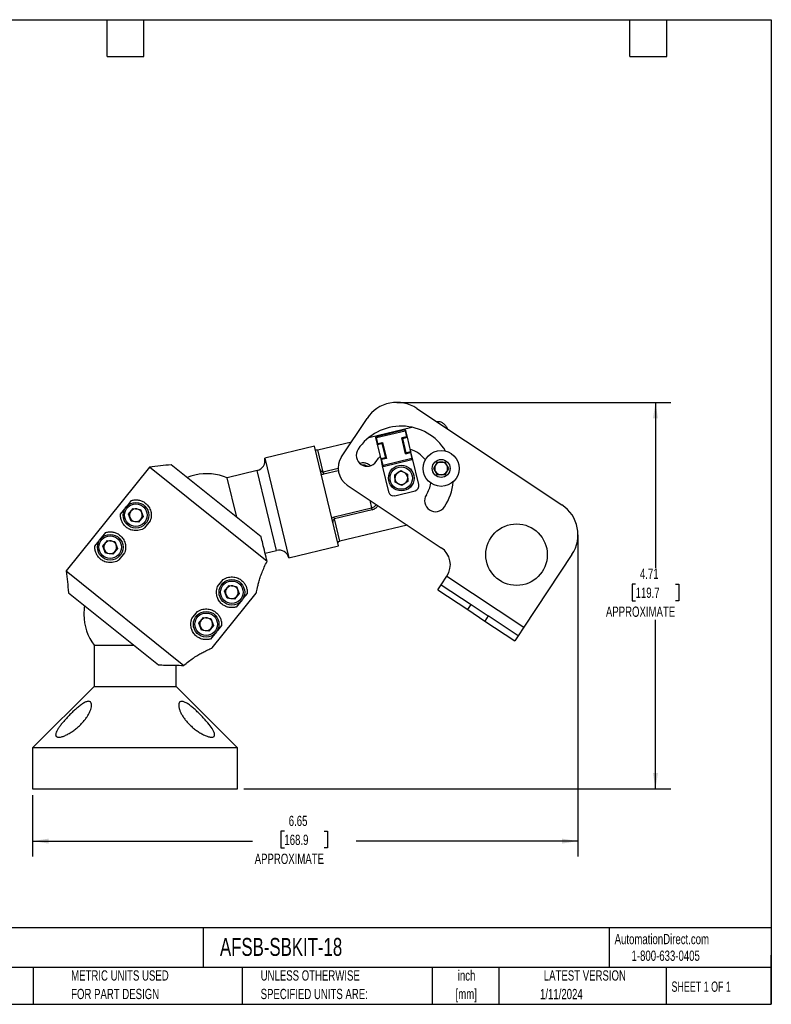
# Model space of a CAD drawing. Header units: inches. Extents: x 0.2 to 10.8, y 0.2 to 8.2.
# Tile 4 of 4: x 4.6 to 10.8, y 0.2 to 8.2. Entities that reach past the tile are written whole.
import ezdxf

# ---------------------------------------------------------------- set-up
doc = ezdxf.new("R2010")
doc.units = ezdxf.units.IN
doc.header["$MEASUREMENT"] = 0
doc.layers.add('DIMENSIONS', color=140, linetype='Continuous', lineweight=25)
doc.layers.add('TEXT', color=140, linetype='Continuous', lineweight=25)
doc.styles.add('SLDTEXTSTYLE0', font='TXT', dxfattribs={"width": 0.7})
doc.styles.add('SLDTEXTSTYLE1', font='TXT', dxfattribs={"width": 0.65})
doc.dimstyles.new('SLDDIMSTYLE0', dxfattribs={"dimtxt": 0.084961, "dimasz": 0.13, "dimexe": 0, "dimexo": 0.0625, "dimgap": 0.02124, "dimtad": 0, "dimtih": 1, "dimtoh": 1, "dimlfac": 1.5, "dimrnd": 1e-09, "dimzin": 12, "dimdsep": 46, "dimtxsty": 'SLDTEXTSTYLE0', "dimsah": 1, "dimcen": 0.09, "dimadec": 0, "dimazin": 3, "dimtfac": 1, "dimtofl": 0, "dimtmove": 0, "dimatfit": 3, "dimfxl": 0, "dimfrac": 2, "dimtolj": 1, "dimtzin": 12, "dimarcsym": 0})

# ---------------------------------------------------------------- blocks, each defined once
blk = doc.blocks.new('_D')
at = {"layer": 'DIMENSIONS'}
for p, q in [((7.757, 5.141), (9.9333, 5.141)), ((9.8083, 5.141), (9.8083, 3.7935)), ((9.6467, 3.6634), (9.6182, 3.6634)), ((9.6182, 3.6634), (9.6182, 3.5283)), ((9.9699, 3.6634), (9.9984, 3.6634)), ((9.9984, 3.6634), (9.9984, 3.5283)), ((9.6182, 3.5283), (9.6467, 3.5283)), ((9.9984, 3.5283), (9.9699, 3.5283)), ((9.8083, 2.0001), (9.8083, 3.3743)), ((6.4615, 2.0001), (9.9333, 2.0001))]:
    blk.add_line(p, q, dxfattribs=at)
for points in [[(9.8083, 5.141), (9.7883, 5.011), (9.8283, 5.011)], [(9.8083, 2.0001), (9.8283, 2.1301), (9.7883, 2.1301)]]:
    blk.add_solid(points, dxfattribs=at)
at = {"layer": 'DIMENSIONS', "attachment_point": 1, "style": 'SLDTEXTSTYLE0'}
for s, insert, char_height in [('4.71', (9.6821, 3.7898), 0.08333), ('119.7', (9.6467, 3.6358), 0.08333), ('APPROXIMATE', (9.4053, 3.4817), 0.083333)]:
    blk.add_mtext(s, dxfattribs=dict(at, insert=insert, char_height=char_height))
blk = doc.blocks.new('_D_1')
at = {"layer": 'DIMENSIONS'}
for p, q in [((9.1784, 4.015), (9.1784, 1.4511)), ((4.7449, 1.9501), (4.7449, 1.4511)), ((6.7917, 1.6556), (6.7632, 1.6556)), ((6.7632, 1.6556), (6.7632, 1.5205)), ((7.1149, 1.6556), (7.1434, 1.6556)), ((7.1434, 1.6556), (7.1434, 1.5205)), ((4.7449, 1.5761), (6.5313, 1.5761)), ((6.7632, 1.5205), (6.7917, 1.5205)), ((7.1434, 1.5205), (7.1149, 1.5205)), ((9.1784, 1.5761), (7.3753, 1.5761))]:
    blk.add_line(p, q, dxfattribs=at)
for points in [[(4.7449, 1.5761), (4.8749, 1.5561), (4.8749, 1.5961)], [(9.1784, 1.5761), (9.0484, 1.5961), (9.0484, 1.5561)]]:
    blk.add_solid(points, dxfattribs=at)
at = {"layer": 'DIMENSIONS', "attachment_point": 1, "style": 'SLDTEXTSTYLE0'}
for s, insert, char_height in [('6.65', (6.8271, 1.782), 0.08333), ('168.9', (6.7917, 1.628), 0.08333), ('APPROXIMATE', (6.5503, 1.4739), 0.083333)]:
    blk.add_mtext(s, dxfattribs=dict(at, insert=insert, char_height=char_height))

msp = doc.modelspace()

# ---------------------------------------------------------------- linework, layer by layer
for p, q in [((7.8684, 5.0922), (9.0482, 4.3079)), ((7.2565, 4.6985), (7.4641, 5.0108)), ((7.4775, 4.8546), (7.8276, 4.9391)), ((7.7712, 4.9169), (7.5379, 4.8606)), ((7.5394, 4.8541), (7.7727, 4.9104)), ((7.7727, 4.9104), (7.7712, 4.9169)), ((7.7792, 4.912), (7.7727, 4.9104)), ((7.7727, 4.9104), (7.7845, 4.8618)), ((7.7925, 4.8569), (7.7792, 4.912)), ((7.0644, 4.755), (7.3378, 4.8209)), ((7.5394, 4.8541), (7.5329, 4.8526)), ((7.5329, 4.8526), (7.5462, 4.7975)), ((7.5379, 4.8606), (7.5394, 4.8541)), ((7.5511, 4.8055), (7.5394, 4.8541)), ((7.5462, 4.7975), (7.5851, 4.8069)), ((7.5462, 4.7975), (7.5511, 4.8055)), ((7.5511, 4.8055), (7.59, 4.8149)), ((7.5851, 4.8069), (7.59, 4.8149)), ((7.5851, 4.8069), (7.6133, 4.6902)), ((7.59, 4.8149), (7.6213, 4.6853)), ((7.7845, 4.8618), (7.7456, 4.8524)), ((7.7768, 4.7228), (7.7456, 4.8524)), ((7.7456, 4.8524), (7.7536, 4.8475)), ((7.7536, 4.8475), (7.7925, 4.8569)), ((7.7818, 4.7308), (7.7536, 4.8475)), ((7.7845, 4.8618), (7.7925, 4.8569)), ((7.8206, 4.7402), (7.7925, 4.8569)), ((7.0368, 4.7841), (6.6318, 4.6864)), ((7.2322, 3.974), (7.0368, 4.7841)), ((7.1081, 4.5737), (7.0644, 4.755)), ((7.5462, 4.7975), (7.5744, 4.6808)), ((7.7768, 4.7228), (7.8157, 4.7322)), ((7.7818, 4.7308), (7.7768, 4.7228)), ((7.8206, 4.7402), (7.7818, 4.7308)), ((7.8206, 4.7402), (7.8157, 4.7322)), ((7.8157, 4.7322), (7.8274, 4.6836)), ((7.8339, 4.6851), (7.8206, 4.7402)), ((6.6318, 4.6864), (6.8272, 3.8763)), ((7.4127, 4.6472), (7.4043, 4.6452)), ((7.4153, 4.6366), (7.4127, 4.6472)), ((7.6133, 4.6902), (7.5744, 4.6808)), ((7.5744, 4.6808), (7.5824, 4.6759)), ((7.5744, 4.6808), (7.5877, 4.6257)), ((7.6213, 4.6853), (7.5824, 4.6759)), ((7.5941, 4.6273), (7.5824, 4.6759)), ((7.8274, 4.6836), (7.5941, 4.6273)), ((7.5957, 4.6208), (7.829, 4.6771)), ((7.6213, 4.6853), (7.6133, 4.6902)), ((7.8274, 4.6836), (7.8339, 4.6851)), ((7.829, 4.6771), (7.8274, 4.6836)), ((7.8851, 4.4729), (7.8339, 4.6851)), ((8.006, 4.604), (8.0361, 4.656)), ((8.0361, 4.656), (8.0961, 4.656)), ((8.0961, 4.656), (8.1261, 4.604)), ((5.6954, 4.6151), (5.0178, 3.7708)), ((6.6514, 3.8479), (5.6954, 4.6151)), ((6.6028, 4.0476), (5.8719, 4.6342)), ((6.5703, 4.5859), (6.3273, 4.5273)), ((6.7266, 3.9378), (6.5703, 4.5859)), ((7.2286, 4.6028), (7.1081, 4.5737)), ((7.1081, 4.5737), (7.1117, 4.5591)), ((7.1117, 4.5591), (7.2296, 4.5876)), ((7.5877, 4.6257), (7.5941, 4.6273)), ((7.5877, 4.6257), (7.6388, 4.4135)), ((7.5941, 4.6273), (7.5957, 4.6208)), ((7.6884, 4.553), (7.7387, 4.5859)), ((7.7387, 4.5859), (7.7924, 4.5587)), ((8.0361, 4.552), (8.006, 4.604)), ((8.1261, 4.604), (8.0961, 4.552)), ((6.4046, 4.2067), (6.3273, 4.5273)), ((7.6917, 4.4929), (7.6884, 4.553)), ((7.7454, 4.4657), (7.6917, 4.4929)), ((7.7957, 4.4986), (7.7454, 4.4657)), ((7.7924, 4.5587), (7.7957, 4.4986)), ((8.0961, 4.552), (8.0361, 4.552)), ((7.303, 4.4675), (8.0664, 3.96)), ((7.6891, 4.3827), (7.8544, 4.4226)), ((5.515, 4.301), (5.549, 4.3434)), ((7.4853, 4.3462), (7.5009, 4.2818)), ((5.46, 4.2325), (5.494, 4.2749)), ((5.5252, 4.2328), (5.5629, 4.2797)), ((5.5629, 4.2797), (5.6223, 4.2705)), ((5.6223, 4.2705), (5.6441, 4.2145)), ((7.5009, 4.2818), (7.1963, 4.2084)), ((7.5044, 4.2672), (7.1998, 4.1938)), ((7.5009, 4.2818), (7.5044, 4.2672)), ((5.547, 4.1767), (5.5252, 4.2328)), ((5.6065, 4.1676), (5.547, 4.1767)), ((5.6441, 4.2145), (5.6065, 4.1676)), ((5.7006, 4.1769), (5.6554, 4.1205)), ((7.1998, 4.1938), (7.1963, 4.2084)), ((7.2435, 4.0125), (7.1998, 4.1938)), ((5.3063, 4.0411), (5.3403, 4.0835)), ((7.7893, 4.1442), (7.2435, 4.0125)), ((5.2513, 3.9726), (5.2854, 4.015)), ((5.3166, 3.9728), (5.3542, 4.0197)), ((5.3542, 4.0197), (5.4137, 4.0106)), ((5.4137, 4.0106), (5.4355, 3.9545)), ((5.3384, 3.9167), (5.3166, 3.9728)), ((5.4355, 3.9545), (5.3978, 3.9076)), ((6.6345, 3.9156), (6.7266, 3.9378)), ((6.8272, 3.8763), (7.2322, 3.974)), ((5.3978, 3.9076), (5.3384, 3.9167)), ((5.492, 3.9169), (5.4467, 3.8606)), ((9.1296, 3.9036), (8.7375, 3.3137)), ((5.0178, 3.7708), (5.9737, 3.0036)), ((6.2486, 3.6444), (6.2938, 3.7008)), ((8.0667, 3.6595), (8.1129, 3.7289)), ((8.1129, 3.7289), (8.7375, 3.3137)), ((6.3051, 3.6068), (6.3427, 3.6538)), ((6.3269, 3.5508), (6.3051, 3.6068)), ((6.3427, 3.6538), (6.4022, 3.6446)), ((6.4022, 3.6446), (6.424, 3.5885)), ((8.0392, 3.618), (8.0667, 3.6595)), ((8.0392, 3.618), (8.2821, 3.4566)), ((8.0667, 3.6595), (8.3096, 3.498)), ((5.0373, 3.5944), (5.7682, 3.0078)), ((6.2051, 3.1455), (6.5629, 3.5913)), ((6.3864, 3.5416), (6.3269, 3.5508)), ((6.424, 3.5885), (6.3864, 3.5416)), ((6.4343, 3.5203), (6.4002, 3.4779)), ((6.4892, 3.5888), (6.4552, 3.5464)), ((6.04, 3.3845), (6.0852, 3.4408)), ((8.2821, 3.4566), (8.3096, 3.498)), ((8.2821, 3.4566), (8.4209, 3.3643)), ((8.3096, 3.498), (8.4484, 3.4058)), ((6.0964, 3.3469), (6.1341, 3.3938)), ((6.1341, 3.3938), (6.1936, 3.3846)), ((6.1936, 3.3846), (6.2154, 3.3286)), ((8.4484, 3.4058), (8.4209, 3.3643)), ((8.4209, 3.3643), (8.6637, 3.2028)), ((8.6913, 3.2443), (8.4484, 3.4058)), ((6.1183, 3.2908), (6.0964, 3.3469)), ((6.1777, 3.2817), (6.1183, 3.2908)), ((6.2154, 3.3286), (6.1777, 3.2817)), ((6.2806, 3.3288), (6.2466, 3.2864)), ((8.7375, 3.3137), (8.6913, 3.2443)), ((6.2256, 3.2603), (6.1916, 3.2179)), ((8.6913, 3.2443), (8.6637, 3.2028)), ((5.2449, 3.1667), (5.2449, 2.8334)), ((5.2449, 3.1667), (5.5702, 3.1667)), ((5.9115, 2.8334), (5.9115, 3.0052)), ((5.2449, 2.8334), (4.7449, 2.3334)), ((5.2449, 2.8334), (5.9115, 2.8334)), ((6.4115, 2.3334), (5.9115, 2.8334)), ((4.7449, 2.3334), (4.7449, 2.0001)), ((6.4115, 2.3334), (4.7449, 2.3334)), ((6.4115, 2.0001), (6.4115, 2.3334)), ((4.7449, 2.0001), (6.4115, 2.0001))]:
    msp.add_line(p, q)
at = {"flags": 128}
for points in [[(7.5383, 4.6613), (7.5577, 4.6867), (7.5698, 4.6996)], [(6.0647, 4.5497), (6.0325, 4.5405), (6.0025, 4.5294)]]:
    msp.add_lwpolyline(points, dxfattribs=at)
for centre, radius in [((8.0661, 4.604), 0.1457), ((8.0661, 4.604), 0.0728), ((7.742, 4.5258), 0.1042), ((7.742, 4.5258), 0.0915), ((5.5847, 4.2236), 0.1042), ((5.5847, 4.2236), 0.0915), ((8.6789, 3.903), 0.25), ((5.376, 3.9637), 0.1042), ((5.376, 3.9637), 0.0915), ((6.3646, 3.5977), 0.1042), ((6.3646, 3.5977), 0.0915), ((6.1559, 3.3377), 0.1042), ((6.1559, 3.3377), 0.0915)]:
    msp.add_circle(centre, radius)
for centre, radius, start, end in [((7.707, 4.8493), 0.2917, 56.38387, 146.38387), ((7.742, 4.5258), 0.422, 31.28538, 146.38387), ((7.7727, 4.9104), 0.00667, 13.55921, 103.55921), ((7.5394, 4.8541), 0.00667, 103.55921, 193.55921), ((7.4645, 4.7104), 0.0887, 146.38387, 326.38387), ((7.742, 4.5258), 0.2447, 36.90774, 72.38037), ((6.5508, 4.6669), 0.0833, 283.55921, 13.55921), ((7.3953, 4.6063), 0.1667, 146.38387, 236.38387), ((7.8274, 4.6836), 0.00667, 283.55921, 13.55921), ((8.0661, 4.604), 0.052, 90, 150), ((8.0661, 4.604), 0.052, 30, 90), ((6.1624, 4.1446), 0.4167, 66.68932, 103.55902), ((7.5941, 4.6273), 0.00667, 193.55921, 283.55921), ((7.742, 4.5258), 0.0521, 123.15762, 183.15762), ((7.742, 4.5258), 0.0521, 63.15762, 123.15762), ((7.742, 4.5258), 0.0521, 3.15762, 63.15762), ((8.0661, 4.604), 0.052, 150, 210), ((8.0661, 4.604), 0.052, 210, 270), ((8.0661, 4.604), 0.052, 270, 330), ((8.0661, 4.604), 0.052, 330, 30), ((7.742, 4.5258), 0.0521, 183.15762, 243.15762), ((7.742, 4.5258), 0.0521, 243.15762, 303.15762), ((7.742, 4.5258), 0.0521, 303.15762, 3.15762), ((7.742, 4.5258), 0.2447, 326.38387, 350.21069), ((7.742, 4.5258), 0.422, 326.38387, 355.83304), ((7.6793, 4.4233), 0.0417, 193.55921, 283.55921), ((7.8446, 4.4631), 0.0417, 283.55921, 13.55921), ((8.0196, 4.3413), 0.0887, 146.38387, 326.38387), ((5.5847, 4.2236), 0.0521, 141.24953, 201.24953), ((5.5847, 4.2236), 0.0521, 81.24953, 141.24953), ((5.5847, 4.2236), 0.0521, 21.24953, 81.24953), ((5.5847, 4.2236), 0.0521, 321.24953, 21.24953), ((8.8867, 4.065), 0.2917, 326.38387, 56.38387), ((5.5847, 4.2236), 0.0521, 201.24953, 261.24953), ((5.5847, 4.2236), 0.0521, 261.24953, 321.24953), ((5.376, 3.9637), 0.0521, 81.24953, 141.24953), ((5.376, 3.9637), 0.0521, 21.24953, 81.24953), ((5.376, 3.9637), 0.0521, 141.24953, 201.24953), ((5.376, 3.9637), 0.0521, 201.24953, 261.24953), ((5.376, 3.9637), 0.0521, 261.24953, 321.24953), ((5.376, 3.9637), 0.0521, 321.24953, 21.24953), ((6.7461, 3.8568), 0.0833, 13.55921, 103.55921), ((7.9741, 3.8212), 0.1667, 326.38387, 56.38387), ((6.3646, 3.5977), 0.0521, 141.24953, 201.24953), ((6.3646, 3.5977), 0.0521, 81.24953, 141.24953), ((6.3646, 3.5977), 0.0521, 21.24953, 81.24953), ((6.3646, 3.5977), 0.0521, 321.24953, 21.24953), ((6.3646, 3.5977), 0.0521, 201.24953, 261.24953), ((6.3646, 3.5977), 0.0521, 261.24953, 321.24953), ((5.5782, 3.4167), 0.4167, 169.93493, 179.99531), ((5.5782, 3.4167), 0.4167, 179.99531, 216.8699), ((6.1559, 3.3377), 0.0521, 141.24953, 201.24953), ((6.1559, 3.3377), 0.0521, 81.24953, 141.24953), ((6.1559, 3.3377), 0.0521, 21.24953, 81.24953), ((6.1559, 3.3377), 0.0521, 201.24953, 261.24953), ((6.1559, 3.3377), 0.0521, 261.24953, 321.24953), ((6.1559, 3.3377), 0.0521, 321.24953, 21.24953)]:
    msp.add_arc(centre, radius, start, end)
for points, knots in [([(8.0289, 4.9855), (8.0337, 4.9861), (8.0472, 4.9877), (8.0693, 4.9804), (8.092, 4.9651), (8.1076, 4.9469), (8.1124, 4.9334), (8.1139, 4.9291)], [0, 0, 0, 0, 0.130023, 0.367391, 0.611761, 0.875368, 1, 1, 1, 1]), ([(7.0431, 4.7582), (7.0433, 4.7573), (7.044, 4.7564), (7.0463, 4.755), (7.0479, 4.7545), (7.0518, 4.7538), (7.0541, 4.7537), (7.0591, 4.754), (7.0618, 4.7544), (7.0644, 4.755)], [0, 0, 0, 0, 0.25, 0.25, 0.5, 0.5, 0.75, 0.75, 1, 1, 1, 1]), ([(7.4886, 4.6264), (7.4885, 4.6265), (7.4813, 4.6348), (7.4622, 4.6439), (7.4358, 4.6508), (7.4197, 4.6483), (7.4127, 4.6472)], [0, 0, 0, 0, 0.00365, 0.406267, 0.742843, 1, 1, 1, 1]), ([(7.1081, 4.5737), (7.1062, 4.5733), (7.1043, 4.5734), (7.1007, 4.5744), (7.099, 4.5752), (7.0945, 4.5781), (7.092, 4.5806), (7.0877, 4.5859), (7.0859, 4.5887), (7.083, 4.5945), (7.0819, 4.5974), (7.0811, 4.6004)], [0, 0, 0, 0, 0.125, 0.125, 0.25, 0.25, 0.5, 0.5, 0.75, 0.75, 1, 1, 1, 1]), ([(7.4242, 4.6331), (7.4279, 4.6336), (7.4378, 4.6347), (7.4516, 4.6312), (7.4597, 4.6255), (7.4625, 4.6235)], [0, 0, 0, 0, 0.2697584, 0.7397661, 1, 1, 1, 1]), ([(7.0911, 4.5591), (7.0917, 4.5589), (7.0954, 4.5575), (7.1029, 4.5575), (7.1092, 4.5587), (7.1117, 4.5591)], [0, 0, 0, 0, 0.103327, 0.650381, 1, 1, 1, 1]), ([(5.549, 4.3434), (5.5589, 4.3464), (5.5685, 4.3479), (5.5875, 4.349), (5.597, 4.3484), (5.6112, 4.3459), (5.616, 4.3447), (5.6253, 4.3419), (5.63, 4.3402), (5.6437, 4.3342), (5.6526, 4.3291), (5.6654, 4.3192), (5.6696, 4.3155), (5.6776, 4.3075), (5.6813, 4.3031), (5.6884, 4.2936), (5.6917, 4.2884), (5.6977, 4.2773), (5.7004, 4.2713), (5.7048, 4.2587), (5.7066, 4.2521), (5.709, 4.238), (5.7097, 4.2306), (5.7096, 4.2157), (5.7089, 4.208), (5.7059, 4.1923), (5.7037, 4.1846), (5.7006, 4.1769)], [0, 0, 0, 0, 0.125, 0.125, 0.25, 0.25, 0.3125, 0.3125, 0.375, 0.375, 0.5, 0.5, 0.5625, 0.5625, 0.625, 0.625, 0.6875, 0.6875, 0.75, 0.75, 0.8125, 0.8125, 0.875, 0.875, 0.9375, 0.9375, 1, 1, 1, 1]), ([(7.5381, 4.3112), (7.537, 4.3088), (7.5328, 4.3001), (7.52, 4.2888), (7.5071, 4.2841), (7.5009, 4.2818)], [0, 0, 0, 0, 0.157912, 0.593893, 1, 1, 1, 1]), ([(7.5044, 4.2672), (7.5124, 4.2701), (7.5284, 4.2758), (7.5444, 4.2893), (7.5501, 4.2994), (7.5517, 4.3021)], [0, 0, 0, 0, 0.420825, 0.845873, 1, 1, 1, 1]), ([(5.6554, 4.1205), (5.6486, 4.1159), (5.6415, 4.112), (5.6271, 4.1058), (5.6196, 4.1034), (5.6049, 4.1), (5.5977, 4.0991), (5.5834, 4.0984), (5.5765, 4.0987), (5.5632, 4.1003), (5.5569, 4.1016), (5.5447, 4.105), (5.5389, 4.1071), (5.5226, 4.1145), (5.5132, 4.1205), (5.5007, 4.1309), (5.4968, 4.1345), (5.4898, 4.1421), (5.4865, 4.146), (5.4777, 4.1581), (5.473, 4.1666), (5.4656, 4.1843), (5.463, 4.1936), (5.4598, 4.2125), (5.4593, 4.2223), (5.46, 4.2325)], [0, 0, 0, 0, 0.0625, 0.0625, 0.125, 0.125, 0.1875, 0.1875, 0.25, 0.25, 0.3125, 0.3125, 0.375, 0.375, 0.5, 0.5, 0.5625, 0.5625, 0.625, 0.625, 0.75, 0.75, 0.875, 0.875, 1, 1, 1, 1]), ([(7.1963, 4.2084), (7.1926, 4.2072), (7.1857, 4.2051), (7.1804, 4.2011), (7.1779, 4.1992)], [0, 0, 0, 0, 0.528436, 1, 1, 1, 1]), ([(7.1879, 4.1577), (7.1872, 4.1607), (7.1868, 4.1639), (7.1868, 4.1703), (7.1871, 4.1737), (7.1885, 4.1803), (7.1896, 4.1836), (7.1923, 4.1883), (7.1934, 4.1898), (7.1962, 4.1923), (7.1979, 4.1933), (7.1998, 4.1938)], [0, 0, 0, 0, 0.25, 0.25, 0.5, 0.5, 0.75, 0.75, 0.875, 0.875, 1, 1, 1, 1]), ([(5.3403, 4.0835), (5.3502, 4.0864), (5.3598, 4.088), (5.3789, 4.089), (5.3884, 4.0884), (5.4026, 4.0859), (5.4073, 4.0848), (5.4167, 4.082), (5.4213, 4.0803), (5.4351, 4.0743), (5.444, 4.0691), (5.4568, 4.0592), (5.461, 4.0556), (5.4689, 4.0475), (5.4727, 4.0431), (5.4798, 4.0336), (5.4831, 4.0285), (5.4891, 4.0173), (5.4918, 4.0113), (5.4962, 3.9988), (5.498, 3.9921), (5.5004, 3.9781), (5.5011, 3.9707), (5.501, 3.9557), (5.5003, 3.948), (5.4973, 3.9324), (5.4951, 3.9246), (5.492, 3.9169)], [0, 0, 0, 0, 0.125, 0.125, 0.25, 0.25, 0.3125, 0.3125, 0.375, 0.375, 0.5, 0.5, 0.5625, 0.5625, 0.625, 0.625, 0.6875, 0.6875, 0.75, 0.75, 0.8125, 0.8125, 0.875, 0.875, 0.9375, 0.9375, 1, 1, 1, 1]), ([(7.2435, 4.0125), (7.2408, 4.0119), (7.2383, 4.011), (7.2337, 4.009), (7.2317, 4.0078), (7.227, 4.0043), (7.2255, 4.0018), (7.226, 3.9999)], [0, 0, 0, 0, 0.25, 0.25, 0.5, 0.5, 1, 1, 1, 1]), ([(5.4467, 3.8606), (5.4399, 3.8559), (5.4329, 3.8521), (5.4185, 3.8458), (5.411, 3.8434), (5.3963, 3.8401), (5.389, 3.8391), (5.3748, 3.8385), (5.3678, 3.8388), (5.3546, 3.8403), (5.3482, 3.8416), (5.3361, 3.845), (5.3303, 3.8472), (5.314, 3.8545), (5.3045, 3.8606), (5.2921, 3.8709), (5.2882, 3.8746), (5.2811, 3.8822), (5.2779, 3.8861), (5.2691, 3.8982), (5.2644, 3.9066), (5.257, 3.9243), (5.2543, 3.9336), (5.2512, 3.9526), (5.2506, 3.9623), (5.2513, 3.9726)], [0, 0, 0, 0, 0.0625, 0.0625, 0.125, 0.125, 0.1875, 0.1875, 0.25, 0.25, 0.3125, 0.3125, 0.375, 0.375, 0.5, 0.5, 0.5625, 0.5625, 0.625, 0.625, 0.75, 0.75, 0.875, 0.875, 1, 1, 1, 1]), ([(6.5629, 3.5913), (6.5638, 3.596), (6.5658, 3.6065), (6.5701, 3.6259), (6.571, 3.6301), (6.5731, 3.639), (6.5742, 3.6437), (6.5778, 3.6585), (6.5806, 3.6693), (6.5855, 3.687), (6.5873, 3.6931), (6.5911, 3.7056), (6.5931, 3.712), (6.5995, 3.7317), (6.6043, 3.7453), (6.6152, 3.7736), (6.6214, 3.7883), (6.6352, 3.8179), (6.6429, 3.8329), (6.6514, 3.8479)], [0, 0, 0, 0, 0.25, 0.25, 0.3125, 0.3125, 0.375, 0.375, 0.5, 0.5, 0.5625, 0.5625, 0.625, 0.625, 0.75, 0.75, 0.875, 0.875, 1, 1, 1, 1]), ([(6.2938, 3.7008), (6.3007, 3.7054), (6.3077, 3.7093), (6.3221, 3.7155), (6.3296, 3.7179), (6.3443, 3.7213), (6.3515, 3.7222), (6.3658, 3.7229), (6.3728, 3.7226), (6.386, 3.721), (6.3923, 3.7197), (6.4045, 3.7163), (6.4103, 3.7142), (6.4266, 3.7069), (6.4361, 3.7008), (6.4485, 3.6905), (6.4524, 3.6868), (6.4595, 3.6792), (6.4627, 3.6753), (6.4715, 3.6632), (6.4762, 3.6547), (6.4836, 3.637), (6.4863, 3.6278), (6.4894, 3.6088), (6.49, 3.5991), (6.4892, 3.5888)], [0, 0, 0, 0, 0.0625, 0.0625, 0.125, 0.125, 0.1875, 0.1875, 0.25, 0.25, 0.3125, 0.3125, 0.375, 0.375, 0.5, 0.5, 0.5625, 0.5625, 0.625, 0.625, 0.75, 0.75, 0.875, 0.875, 1, 1, 1, 1]), ([(6.4002, 3.4779), (6.3903, 3.4749), (6.3808, 3.4734), (6.3617, 3.4724), (6.3522, 3.4729), (6.338, 3.4754), (6.3333, 3.4766), (6.3239, 3.4794), (6.3192, 3.4811), (6.3055, 3.4871), (6.2966, 3.4922), (6.2838, 3.5021), (6.2796, 3.5058), (6.2717, 3.5139), (6.2679, 3.5182), (6.2608, 3.5277), (6.2575, 3.5329), (6.2515, 3.544), (6.2488, 3.55), (6.2444, 3.5626), (6.2426, 3.5692), (6.2402, 3.5833), (6.2395, 3.5907), (6.2396, 3.6057), (6.2403, 3.6134), (6.2433, 3.629), (6.2455, 3.6368), (6.2486, 3.6444)], [0, 0, 0, 0, 0.125, 0.125, 0.25, 0.25, 0.3125, 0.3125, 0.375, 0.375, 0.5, 0.5, 0.5625, 0.5625, 0.625, 0.625, 0.6875, 0.6875, 0.75, 0.75, 0.8125, 0.8125, 0.875, 0.875, 0.9375, 0.9375, 1, 1, 1, 1]), ([(6.0852, 3.4408), (6.092, 3.4455), (6.099, 3.4493), (6.1135, 3.4556), (6.1209, 3.458), (6.1356, 3.4613), (6.1429, 3.4623), (6.1572, 3.4629), (6.1641, 3.4626), (6.1774, 3.4611), (6.1837, 3.4598), (6.1958, 3.4563), (6.2017, 3.4542), (6.2179, 3.4469), (6.2274, 3.4408), (6.2399, 3.4305), (6.2437, 3.4268), (6.2508, 3.4192), (6.254, 3.4153), (6.2628, 3.4032), (6.2676, 3.3947), (6.275, 3.377), (6.2776, 3.3678), (6.2808, 3.3488), (6.2813, 3.3391), (6.2806, 3.3288)], [0, 0, 0, 0, 0.0625, 0.0625, 0.125, 0.125, 0.1875, 0.1875, 0.25, 0.25, 0.3125, 0.3125, 0.375, 0.375, 0.5, 0.5, 0.5625, 0.5625, 0.625, 0.625, 0.75, 0.75, 0.875, 0.875, 1, 1, 1, 1]), ([(6.1916, 3.2179), (6.1817, 3.215), (6.1721, 3.2134), (6.153, 3.2124), (6.1436, 3.213), (6.1294, 3.2155), (6.1246, 3.2166), (6.1152, 3.2194), (6.1106, 3.2211), (6.0969, 3.2271), (6.088, 3.2323), (6.0752, 3.2422), (6.071, 3.2458), (6.063, 3.2539), (6.0592, 3.2583), (6.0521, 3.2678), (6.0488, 3.2729), (6.0428, 3.2841), (6.0402, 3.29), (6.0357, 3.3026), (6.034, 3.3093), (6.0315, 3.3233), (6.0309, 3.3307), (6.0309, 3.3457), (6.0316, 3.3534), (6.0346, 3.369), (6.0369, 3.3768), (6.04, 3.3845)], [0, 0, 0, 0, 0.125, 0.125, 0.25, 0.25, 0.3125, 0.3125, 0.375, 0.375, 0.5, 0.5, 0.5625, 0.5625, 0.625, 0.625, 0.6875, 0.6875, 0.75, 0.75, 0.8125, 0.8125, 0.875, 0.875, 0.9375, 0.9375, 1, 1, 1, 1]), ([(5.9737, 3.0036), (5.9865, 3.0151), (5.9994, 3.0258), (6.0252, 3.0455), (6.038, 3.0546), (6.057, 3.0673), (6.0633, 3.0714), (6.0757, 3.0791), (6.0818, 3.0828), (6.0996, 3.0933), (6.1109, 3.0997), (6.1324, 3.1111), (6.1426, 3.1163), (6.1609, 3.1254), (6.1691, 3.1292), (6.1834, 3.1359), (6.1895, 3.1386), (6.1993, 3.143), (6.2029, 3.1445), (6.2051, 3.1455)], [0, 0, 0, 0, 0.125, 0.125, 0.25, 0.25, 0.3125, 0.3125, 0.375, 0.375, 0.5, 0.5, 0.625, 0.625, 0.75, 0.75, 0.875, 0.875, 1, 1, 1, 1]), ([(4.9533, 2.4907), (4.958, 2.498), (4.9634, 2.5056), (4.9749, 2.521), (4.981, 2.5289), (4.9941, 2.5447), (5.0011, 2.5528), (5.0156, 2.5692), (5.0231, 2.5774), (5.0385, 2.5937), (5.0465, 2.6018), (5.0627, 2.618), (5.0711, 2.6261), (5.0881, 2.642), (5.0967, 2.6497), (5.1097, 2.6609), (5.1141, 2.6645), (5.1229, 2.6716), (5.1273, 2.6751), (5.1407, 2.6852), (5.1495, 2.6913), (5.1625, 2.6991), (5.1669, 2.7015), (5.1753, 2.7056), (5.1794, 2.7073), (5.1873, 2.71), (5.1911, 2.7109), (5.1981, 2.7118), (5.2013, 2.7118), (5.2072, 2.7108), (5.2098, 2.7099), (5.2143, 2.7072), (5.2162, 2.7055), (5.221, 2.6993), (5.2228, 2.694), (5.2244, 2.6818), (5.2241, 2.675), (5.222, 2.6608), (5.2201, 2.6532), (5.215, 2.6377), (5.2118, 2.6298), (5.2042, 2.6139), (5.1999, 2.6058), (5.19, 2.5894), (5.1845, 2.5812), (5.1726, 2.5648), (5.1662, 2.5567), (5.1524, 2.5405), (5.145, 2.5325), (5.1293, 2.5167), (5.1212, 2.5091), (5.1041, 2.4941), (5.0951, 2.4868), (5.0765, 2.4728), (5.067, 2.4662), (5.0525, 2.4569), (5.0476, 2.4539), (5.0377, 2.4482), (5.0328, 2.4454), (5.0229, 2.4403), (5.0181, 2.4379), (5.0084, 2.4335), (5.0036, 2.4315), (4.9896, 2.4261), (4.9808, 2.4234), (4.9648, 2.4201), (4.9578, 2.4196), (4.9491, 2.4205), (4.9464, 2.4211), (4.9419, 2.4228), (4.94, 2.4239), (4.9352, 2.4279), (4.9333, 2.4316), (4.9323, 2.4383), (4.9323, 2.4406), (4.9328, 2.4458), (4.9333, 2.4485), (4.9356, 2.4572), (4.9381, 2.4633), (4.9446, 2.4765), (4.9486, 2.4834), (4.9533, 2.4907)], [0, 0, 0, 0, 0.03125, 0.03125, 0.0625, 0.0625, 0.09375, 0.09375, 0.125, 0.125, 0.15625, 0.15625, 0.1875, 0.1875, 0.21875, 0.21875, 0.234375, 0.234375, 0.25, 0.25, 0.28125, 0.28125, 0.296875, 0.296875, 0.3125, 0.3125, 0.328125, 0.328125, 0.34375, 0.34375, 0.359375, 0.359375, 0.375, 0.375, 0.40625, 0.40625, 0.4375, 0.4375, 0.46875, 0.46875, 0.5, 0.5, 0.53125, 0.53125, 0.5625, 0.5625, 0.59375, 0.59375, 0.625, 0.625, 0.65625, 0.65625, 0.6875, 0.6875, 0.71875, 0.71875, 0.734375, 0.734375, 0.75, 0.75, 0.765625, 0.765625, 0.78125, 0.78125, 0.8125, 0.8125, 0.84375, 0.84375, 0.859375, 0.859375, 0.875, 0.875, 0.90625, 0.90625, 0.921875, 0.921875, 0.9375, 0.9375, 0.96875, 0.96875, 1, 1, 1, 1]), ([(6.2035, 2.49), (6.2082, 2.4827), (6.2122, 2.4756), (6.2187, 2.4624), (6.2211, 2.4562), (6.224, 2.4449), (6.2244, 2.4397), (6.2232, 2.4331), (6.2225, 2.4312), (6.2205, 2.4276), (6.2191, 2.426), (6.2157, 2.4235), (6.2137, 2.4224), (6.209, 2.4209), (6.2063, 2.4203), (6.2003, 2.4199), (6.197, 2.4199), (6.19, 2.4206), (6.1861, 2.4212), (6.1739, 2.4239), (6.1651, 2.4266), (6.1463, 2.4341), (6.1366, 2.4386), (6.117, 2.449), (6.107, 2.4549), (6.0876, 2.4674), (6.0782, 2.474), (6.0643, 2.4846), (6.0597, 2.4882), (6.0508, 2.4955), (6.0464, 2.4992), (6.0337, 2.5104), (6.0257, 2.518), (6.0103, 2.5336), (6.003, 2.5416), (5.9892, 2.5579), (5.9828, 2.566), (5.9711, 2.5823), (5.9657, 2.5905), (5.9559, 2.6068), (5.9516, 2.615), (5.9441, 2.631), (5.941, 2.6389), (5.9372, 2.6504), (5.9362, 2.6542), (5.9344, 2.6617), (5.9337, 2.6653), (5.9322, 2.676), (5.932, 2.6827), (5.9334, 2.6917), (5.9341, 2.6945), (5.9361, 2.6997), (5.9374, 2.702), (5.9406, 2.7059), (5.9426, 2.7076), (5.9473, 2.7102), (5.9499, 2.711), (5.9558, 2.7118), (5.9592, 2.7117), (5.9663, 2.7107), (5.97, 2.7097), (5.978, 2.7069), (5.9821, 2.7051), (5.9906, 2.701), (5.9948, 2.6986), (6.0036, 2.6933), (6.008, 2.6904), (6.0169, 2.6842), (6.0213, 2.681), (6.0345, 2.671), (6.0434, 2.6637), (6.0609, 2.6487), (6.0694, 2.641), (6.0861, 2.6253), (6.0944, 2.6173), (6.1106, 2.6011), (6.1187, 2.5928), (6.1341, 2.5765), (6.1416, 2.5683), (6.156, 2.5521), (6.1629, 2.544), (6.1827, 2.5199), (6.1942, 2.5046), (6.2035, 2.49)], [0, 0, 0, 0, 0.03125, 0.03125, 0.0625, 0.0625, 0.09375, 0.09375, 0.109375, 0.109375, 0.125, 0.125, 0.140625, 0.140625, 0.15625, 0.15625, 0.171875, 0.171875, 0.1875, 0.1875, 0.21875, 0.21875, 0.25, 0.25, 0.28125, 0.28125, 0.3125, 0.3125, 0.328125, 0.328125, 0.34375, 0.34375, 0.375, 0.375, 0.40625, 0.40625, 0.4375, 0.4375, 0.46875, 0.46875, 0.5, 0.5, 0.53125, 0.53125, 0.546875, 0.546875, 0.5625, 0.5625, 0.59375, 0.59375, 0.609375, 0.609375, 0.625, 0.625, 0.640625, 0.640625, 0.65625, 0.65625, 0.671875, 0.671875, 0.6875, 0.6875, 0.703125, 0.703125, 0.71875, 0.71875, 0.734375, 0.734375, 0.75, 0.75, 0.78125, 0.78125, 0.8125, 0.8125, 0.84375, 0.84375, 0.875, 0.875, 0.90625, 0.90625, 0.9375, 0.9375, 1, 1, 1, 1])]:
    msp.add_open_spline(points, degree=3, knots=knots)
for points in [[(5.8719, 4.6342), (5.8131, 4.6279), (5.7542, 4.6215), (5.6954, 4.6151)], [(6.6156, 3.9946), (6.6115, 4.0123), (6.6072, 4.03), (6.6028, 4.0476)], [(6.6514, 3.8479), (6.6391, 3.8964), (6.627, 3.9452), (6.6156, 3.9946)], [(5.0178, 3.7708), (5.0243, 3.712), (5.0308, 3.6532), (5.0373, 3.5944)], [(5.7682, 3.0078), (5.7864, 3.0072), (5.8046, 3.0069), (5.8227, 3.0067)], [(5.8227, 3.0067), (5.8734, 3.0063), (5.9237, 3.0051), (5.9737, 3.0036)]]:
    msp.add_open_spline(points, degree=3)
at = {"layer": 'DIMENSIONS'}
for p, q in [((7.707, 5.141), (8.1502, 5.141)), ((9.1784, 4.065), (9.1784, 3.8404))]:
    msp.add_line(p, q, dxfattribs=at)
at = {"layer": 'TEXT'}
for p, q in [((0.25, 8.25), (10.75, 8.25)), ((5.35, 7.95), (5.35, 8.25)), ((5.65, 7.95), (5.65, 8.25)), ((9.6, 7.95), (9.6, 8.25)), ((9.9, 7.95), (9.9, 8.25)), ((10.75, 8.25), (10.75, 0.25)), ((5.35, 7.95), (5.65, 7.95)), ((9.6, 7.95), (9.9, 7.95)), ((10.75, 0.8711), (0.25, 0.8711)), ((6.1322, 0.8711), (6.1322, 0.55)), ((9.4321, 0.8711), (9.4321, 0.55)), ((10.75, 0.25), (10.75, 0.65)), ((10.75, 0.55), (0.25, 0.55)), ((4.7499, 0.55), (4.7499, 0.25)), ((6.448, 0.55), (6.448, 0.25)), ((7.9931, 0.55), (7.9931, 0.25)), ((8.5359, 0.55), (8.5359, 0.25)), ((9.8956, 0.55), (9.8956, 0.25)), ((0.25, 0.25), (10.75, 0.25))]:
    msp.add_line(p, q, dxfattribs=at)

# ---------------------------------------------------------------- texts
at = {"color": 179, "linetype": 'Continuous', "lineweight": 18, "char_height": 0.083333, "attachment_point": 1, "style": 'SLDTEXTSTYLE0'}
for s, insert in [('AutomationDirect.com', (9.4762, 0.8219)), ('1-800-633-0405', (9.6138, 0.6865))]:
    msp.add_mtext(s, dxfattribs=dict(at, insert=insert))
at = {"layer": 'TEXT'}
for s, insert, char_height, attachment_point, style in [('AFSB-SBKIT-18', (6.268, 0.7892), 0.145833, 1, 'SLDTEXTSTYLE0'), ('METRIC UNITS USED', (5.0582, 0.5261), 0.083333, 1, 'SLDTEXTSTYLE0'), ('UNLESS OTHERWISE', (6.5987, 0.5261), 0.083333, 1, 'SLDTEXTSTYLE0'), ('inch', (8.2726, 0.526), 0.08333, 2, 'SLDTEXTSTYLE0'), ('LATEST VERSION', (9.2343, 0.5261), 0.083333, 2, 'SLDTEXTSTYLE0'), ('SHEET 1 OF 1', (9.9386, 0.4351), 0.083333, 1, 'SLDTEXTSTYLE1'), ('FOR PART DESIGN', (5.0582, 0.3757), 0.083333, 1, 'SLDTEXTSTYLE0'), ('SPECIFIED UNITS ARE:', (6.5987, 0.3757), 0.083333, 1, 'SLDTEXTSTYLE0'), ('[mm]', (8.2698, 0.3756), 0.08333, 2, 'SLDTEXTSTYLE0'), ('1/11/2024', (9.0434, 0.3751), 0.08333, 2, 'SLDTEXTSTYLE0')]:
    msp.add_mtext(s, dxfattribs=dict(at, insert=insert, char_height=char_height, attachment_point=attachment_point, style=style))

# ---------------------------------------------------------------- dimensions: what is measured, and where the dimension line sits
at = {"layer": 'DIMENSIONS'}
dim = msp.add_linear_dim(base=(9.8083, 2.0001), p1=(7.707, 5.141), p2=(6.4115, 2.0001), angle=90, text='<>\\PAPPROXIMATE', dimstyle='SLDDIMSTYLE0', dxfattribs=at)
dim.commit()
dim.dimension.update_dxf_attribs({"geometry": '_D', "text_midpoint": (9.8083, 3.5839), "dimtype": 160})
dim = msp.add_linear_dim(base=(4.7449, 1.5761), p1=(9.1784, 4.065), p2=(4.7449, 2.0001), text='<>\\PAPPROXIMATE', dimstyle='SLDDIMSTYLE0', dxfattribs=at)
dim.commit()
dim.dimension.update_dxf_attribs({"geometry": '_D_1', "text_midpoint": (6.9533, 1.5761), "dimtype": 160})

doc.saveas('drawing.dxf')
